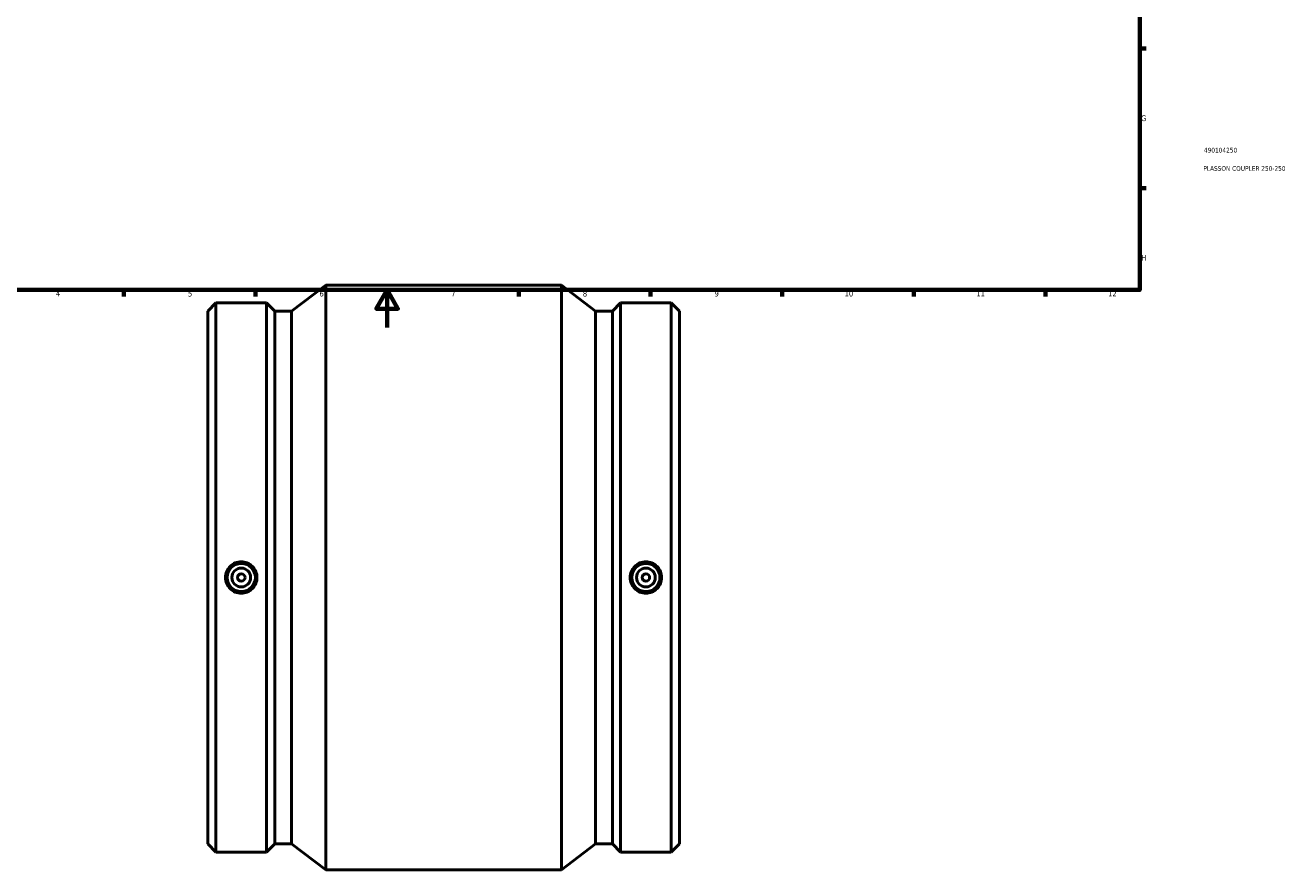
# Model space of a CAD drawing. Header units: millimetres. Extents: x -237 to 1123, y -288 to 1210.
# Tile 2 of 4: x 228 to 899, y -288 to 161. Entities that reach past the tile are written whole.
import ezdxf

# ---------------------------------------------------------------- set-up
doc = ezdxf.new("R2010")
doc.units = ezdxf.units.MM
for name, color, linetype, lineweight in [('Border (ANSI)', 7, 'Continuous', 70), ('Title (ISO)', 7, 'Continuous', 50), ('Visible (ANSI)', 7, 'Continuous', 50)]:
    doc.layers.add(name, color=color, linetype=linetype, lineweight=lineweight)
doc.styles.add('Note Text (ANSI)', font='tahoma.ttf')
doc.styles.add('Note Text (ISO)', font='tahoma.ttf')

# ---------------------------------------------------------------- blocks, each defined once
blk = doc.blocks.new('Borders Default Border')
at = {"layer": 'Border (ANSI)'}
for p, q in [((70.08, 574), (70.08, 577.45)), ((140.17, 574), (140.17, 577.45)), ((210.25, 574), (210.25, 577.45)), ((280.33, 574), (280.33, 577.45)), ((350.42, 574), (350.42, 577.45)), ((490.58, 574), (490.58, 577.45)), ((560.67, 574), (560.67, 577.45)), ((630.75, 574), (630.75, 577.45)), ((700.83, 574), (700.83, 577.45)), ((770.92, 574), (770.92, 577.45)), ((20, 519.75), (16.55, 519.75)), ((821, 519.75), (824.45, 519.75)), ((20, 445.5), (16.55, 445.5)), ((821, 445.5), (824.45, 445.5)), ((20, 371.25), (16.55, 371.25)), ((821, 371.25), (824.45, 371.25)), ((20, 222.75), (16.55, 222.75)), ((821, 222.75), (824.45, 222.75)), ((20, 148.5), (16.55, 148.5)), ((821, 148.5), (824.45, 148.5)), ((20, 74.25), (16.55, 74.25)), ((821, 74.25), (824.45, 74.25)), ((70.08, 20), (70.08, 16.55)), ((140.17, 20), (140.17, 16.55)), ((210.25, 20), (210.25, 16.55)), ((280.33, 20), (280.33, 16.55)), ((350.42, 20), (350.42, 16.55)), ((490.58, 20), (490.58, 16.55)), ((560.67, 20), (560.67, 16.55)), ((630.75, 20), (630.75, 16.55)), ((700.83, 20), (700.83, 16.55)), ((770.92, 20), (770.92, 16.55))]:
    blk.add_line(p, q, dxfattribs=at)
at = {"layer": 'Border (ANSI)', "flags": 128}
for points in [[(420.5, 594), (420.5, 574), (414.73, 584), (426.27, 584), (420.5, 574)], [(20, 20), (20, 574), (821, 574), (821, 20), (20, 20)], [(0, 297), (20, 297), (10, 302.77), (10, 291.23), (20, 297)], [(841, 297), (821, 297), (831, 302.77), (831, 291.23), (821, 297)], [(420.5, 0), (420.5, 20), (414.73, 10), (426.27, 10), (420.5, 20)]]:
    blk.add_lwpolyline(points, dxfattribs=at)
at = {"layer": 'Border (ANSI)', "color": 230, "true_color": 0xff0080, "attachment_point": 7, "style": 'Note Text (ANSI)'}
for s, insert, char_height in [('1', (34.35, 574.4), 3.05), ('2', (104.2, 574.4), 3.05), ('3', (174.26, 574.34), 3.05), ('4', (244.23, 574.4), 3.05), ('5', (314.48, 574.34), 3.05), ('6', (384.49, 574.34), 3.05), ('7', (454.6, 574.4), 3.05), ('8', (524.63, 574.33), 3.05), ('9', (594.7, 574.34), 3.05), ('10', (663.96, 574.34), 3.048), ('11', (734.04, 574.4), 3.048), ('12', (804.13, 574.4), 3.048), ('A', (16.78, 555.35), 3.05), ('A', (821.63, 555.35), 3.05), ('B', (17.15, 481.1), 3.05), ('B', (821.99, 481.1), 3.05), ('C', (16.95, 406.8), 3.05), ('C', (821.8, 406.8), 3.05), ('D', (16.96, 332.6), 3.05), ('D', (821.81, 332.6), 3.05), ('E', (17.21, 258.35), 3.05), ('E', (822.05, 258.35), 3.05), ('F', (17.29, 184.1), 3.05), ('F', (822.14, 184.1), 3.05), ('G', (16.81, 109.79), 3.05), ('G', (821.66, 109.79), 3.05), ('H', (16.97, 35.6), 3.05), ('H', (821.81, 35.6), 3.05), ('1', (34.35, 16.55), 3.05), ('2', (104.2, 16.55), 3.05), ('3', (174.26, 16.49), 3.05), ('4', (244.23, 16.55), 3.05), ('5', (314.48, 16.49), 3.05), ('6', (384.49, 16.49), 3.05), ('7', (454.6, 16.55), 3.05), ('8', (524.63, 16.48), 3.05), ('9', (594.7, 16.49), 3.05), ('10', (663.96, 16.49), 3.048), ('11', (734.04, 16.55), 3.048), ('12', (804.13, 16.55), 3.048)]:
    blk.add_mtext(s, dxfattribs=dict(at, insert=insert, char_height=char_height))
blk = doc.blocks.new('Title Blocks ISO')
at = {"layer": 'Title (ISO)', "color": 232, "true_color": 0xca0064, "style": 'Note Text (ISO)'}
for tag, p in [('PART_NUMBER_001', (34.16, 73.13)), ('DESCRIPTION_001', (33.84, 63.4))]:
    blk.add_attdef(tag, p, '', height=2.5, dxfattribs=at)

msp = doc.modelspace()

# ---------------------------------------------------------------- linework, layer by layer
at = {"layer": 'Visible (ANSI)'}
for p, q in [((369.619, 8.814), (387.781, 22.529)), ((387.781, -288.471), (387.781, 22.529)), ((387.781, 22.529), (513.281, 22.529)), ((513.281, -288.471), (513.281, 22.529)), ((531.444, 8.814), (513.281, 22.529)), ((325.031, 8.814), (329.416, 13.199)), ((325.031, -274.756), (325.031, 8.814)), ((329.416, -279.141), (329.416, 13.199)), ((329.416, 13.199), (356.316, 13.199)), ((356.316, -279.141), (356.316, 13.199)), ((360.701, 8.814), (356.316, 13.199)), ((360.701, -274.756), (360.701, 8.814)), ((360.701, 8.814), (369.619, 8.814)), ((369.619, -274.756), (369.619, 8.814)), ((531.444, -274.756), (531.444, 8.814)), ((531.444, 8.814), (540.361, 8.814)), ((540.361, 8.814), (544.746, 13.199)), ((540.361, -274.756), (540.361, 8.814)), ((544.746, -279.141), (544.746, 13.199)), ((544.746, 13.199), (571.646, 13.199)), ((571.646, -279.141), (571.646, 13.199)), ((576.031, 8.814), (571.646, 13.199)), ((576.031, -274.756), (576.031, 8.814)), ((325.031, -274.756), (329.416, -279.141)), ((360.701, -274.756), (356.316, -279.141)), ((360.701, -274.756), (369.619, -274.756)), ((369.619, -274.756), (387.781, -288.471)), ((531.444, -274.756), (513.281, -288.471)), ((531.444, -274.756), (540.361, -274.756)), ((540.361, -274.756), (544.746, -279.141)), ((576.031, -274.756), (571.646, -279.141)), ((329.416, -279.141), (356.316, -279.141)), ((544.746, -279.141), (571.646, -279.141)), ((387.781, -288.471), (513.281, -288.471))]:
    msp.add_line(p, q, dxfattribs=at)
for centre, radius in [((342.866, -132.971), 7.5), ((558.196, -132.971), 7.5), ((342.866, -132.971), 5), ((342.866, -132.971), 2), ((558.196, -132.971), 5), ((558.196, -132.971), 2)]:
    msp.add_circle(centre, radius, dxfattribs=at)
for points in [[(342.866, -124.59), (343.918, -124.59), (345.039, -124.801), (347.1, -125.659), (348.04, -126.305), (349.523, -127.794), (350.166, -128.736), (351.017, -130.799), (351.226, -131.92), (351.226, -134.022), (351.017, -135.143), (350.166, -137.207), (349.523, -138.149), (348.04, -139.638), (347.1, -140.284), (345.039, -141.141), (343.918, -141.352), (341.815, -141.352), (340.693, -141.141), (338.632, -140.284), (337.692, -139.638), (336.209, -138.149), (335.567, -137.207), (334.715, -135.143), (334.506, -134.022), (334.506, -131.92), (334.715, -130.799), (335.567, -128.736), (336.209, -127.794), (337.692, -126.305), (338.632, -125.659), (340.693, -124.801), (341.815, -124.59), (342.866, -124.59)], [(558.196, -141.352), (557.145, -141.352), (556.023, -141.141), (553.962, -140.284), (553.022, -139.638), (551.539, -138.149), (550.897, -137.207), (550.045, -135.143), (549.836, -134.022), (549.836, -131.92), (550.045, -130.799), (550.897, -128.736), (551.539, -127.794), (553.022, -126.305), (553.962, -125.659), (556.023, -124.801), (557.145, -124.59), (559.248, -124.59), (560.369, -124.801), (562.43, -125.659), (563.37, -126.305), (564.853, -127.794), (565.496, -128.736), (566.347, -130.799), (566.556, -131.92), (566.556, -134.022), (566.347, -135.143), (565.496, -137.207), (564.853, -138.149), (563.37, -139.638), (562.43, -140.284), (560.369, -141.141), (559.248, -141.352), (558.196, -141.352)]]:
    msp.add_open_spline(points, degree=3, knots=[0, 0, 0, 0, 0.3154718, 0.3154718, 0.6309436, 0.6309436, 0.9462342, 0.9462342, 1.2615248, 1.2615248, 1.5768155, 1.5768155, 1.8921061, 1.8921061, 2.2075779, 2.2075779, 2.5230497, 2.5230497, 2.8385214, 2.8385214, 3.1539932, 3.1539932, 3.4692839, 3.4692839, 3.7845745, 3.7845745, 4.0998651, 4.0998651, 4.4151558, 4.4151558, 4.7306275, 4.7306275, 5.0460993, 5.0460993, 5.0460993, 5.0460993], dxfattribs=at)

# ---------------------------------------------------------------- block references
msp.add_blockref('Borders Default Border', (0, 0))
msp.add_blockref('Title Blocks ISO', (821, 20)).add_auto_attribs({'PART_NUMBER_001': '490104250', 'DESCRIPTION_001': 'PLASSON COUPLER 250-250'})

doc.saveas('drawing.dxf')
